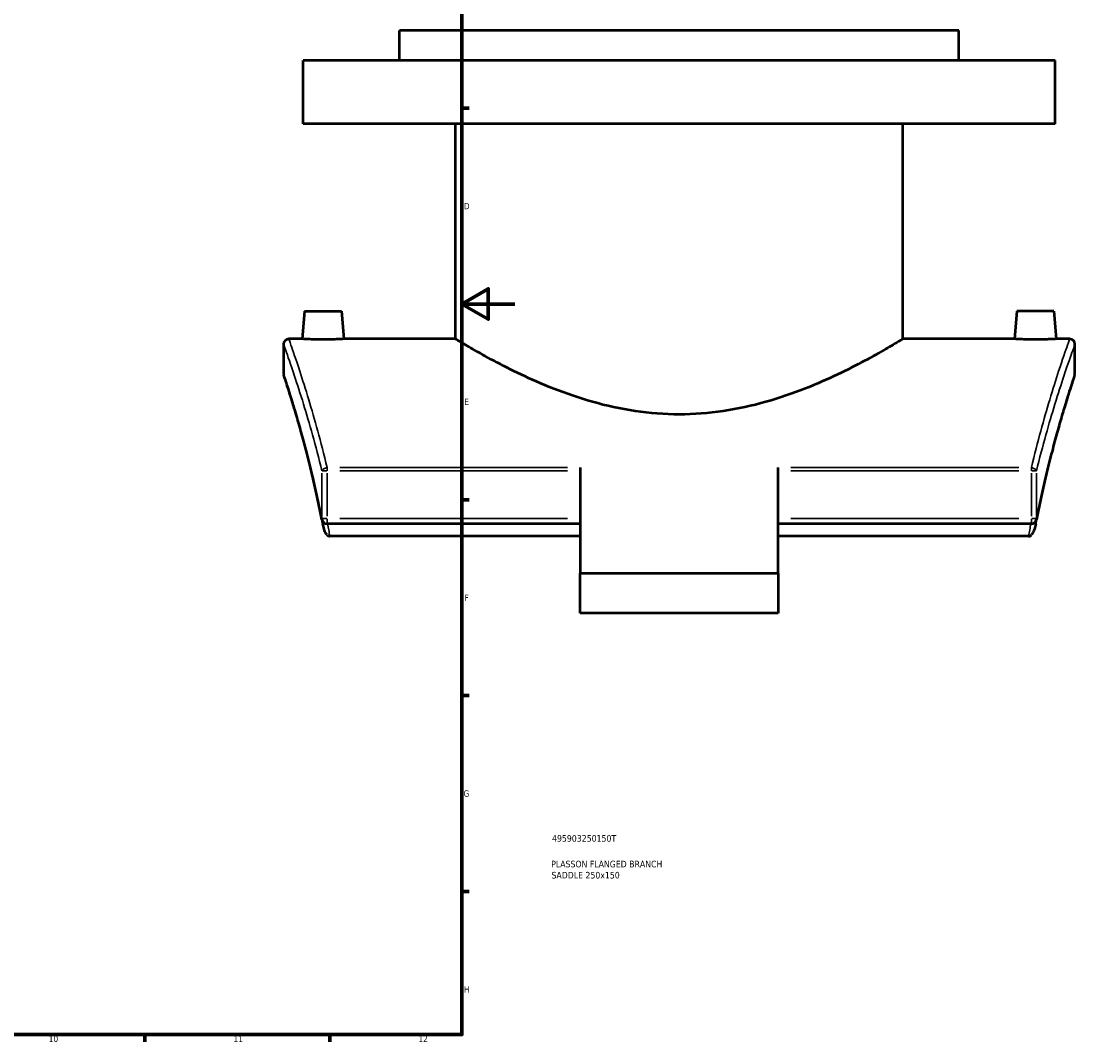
# Model space of a CAD drawing. Header units: millimetres. Extents: x -519 to 1053, y -190 to 834.
# Tile 6 of 9: x 654 to 1053, y 17 to 404. Entities that reach past the tile are written whole.
import ezdxf

# ---------------------------------------------------------------- set-up
doc = ezdxf.new("R2010")
doc.units = ezdxf.units.MM
for name, color, linetype, lineweight in [('Border (ANSI)', 7, 'Continuous', 70), ('Title (ISO)', 7, 'Continuous', 50), ('Visible (ANSI)', 7, 'Continuous', 50), ('Visible Narrow (ANSI)', 7, 'Continuous', 35)]:
    doc.layers.add(name, color=color, linetype=linetype, lineweight=lineweight)
doc.styles.add('Note Text (ANSI)', font='tahoma.ttf')
doc.styles.add('Note Text (ISO)', font='tahoma.ttf')

# ---------------------------------------------------------------- blocks, each defined once
blk = doc.blocks.new('Borders Default Border')
at = {"layer": 'Border (ANSI)'}
for p, q in [((821, 371.25), (823.8, 371.25)), ((821, 222.75), (823.8, 222.75)), ((821, 148.5), (823.8, 148.5)), ((821, 74.25), (823.8, 74.25)), ((700.83, 20), (700.83, 17.2)), ((770.92, 20), (770.92, 17.2))]:
    blk.add_line(p, q, dxfattribs=at)
at = {"layer": 'Border (ANSI)', "flags": 128}
for points in [[(20, 20), (20, 574), (821, 574), (821, 20), (20, 20)], [(841, 297), (821, 297), (831, 302.77), (831, 291.23), (821, 297)]]:
    blk.add_lwpolyline(points, dxfattribs=at)
at = {"layer": 'Border (ANSI)', "color": 5, "true_color": 0x0000ff, "char_height": 2.4, "attachment_point": 7, "style": 'Note Text (ANSI)'}
for s, insert in [('D', (821.72, 332.93)), ('E', (821.91, 258.68)), ('F', (821.98, 184.43)), ('G', (821.6, 110.13)), ('H', (821.73, 35.93)), ('10', (664.35, 17.15)), ('11', (734.43, 17.2)), ('12', (804.52, 17.2))]:
    blk.add_mtext(s, dxfattribs=dict(at, insert=insert))
blk = doc.blocks.new('Title Blocks ISO')
at = {"layer": 'Title (ISO)', "color": 232, "true_color": 0xca0064, "style": 'Note Text (ISO)'}
for tag, p in [('PART_NUMBER_001', (34.16, 73.13)), ('DESCRIPTION_001', (33.84, 63.4)), ('DESCRIPTION_002', (33.96, 59.18))]:
    blk.add_attdef(tag, p, '', height=2.5, dxfattribs=at)

msp = doc.modelspace()

# ---------------------------------------------------------------- linework, layer by layer
at = {"layer": 'Visible (ANSI)'}
for p, q in [((1009.38, 400.75), (797.38, 400.75)), ((797.38, 389.35), (797.38, 400.75)), ((1009.38, 389.35), (1009.38, 400.75)), ((1045.88, 389.35), (760.88, 389.35)), ((760.88, 365.35), (760.88, 389.35)), ((1045.88, 365.35), (1045.88, 389.35)), ((1045.88, 365.35), (760.88, 365.35)), ((818.58, 283.75), (818.58, 365.35)), ((988.18, 283.75), (988.18, 365.35)), ((761.38, 294.35), (760.45, 283.75)), ((761.38, 294.35), (775.38, 294.35)), ((775.38, 294.35), (776.3, 283.75)), ((1031.38, 294.35), (1030.45, 283.75)), ((1045.38, 294.35), (1031.38, 294.35)), ((1045.38, 294.35), (1046.3, 283.75)), ((760.45, 283.75), (755.38, 283.75)), ((818.58, 283.75), (776.3, 283.75)), ((1030.45, 283.75), (988.18, 283.75)), ((1051.38, 283.75), (1046.3, 283.75)), ((753.38, 281.75), (753.38, 270.75)), ((1053.38, 270.75), (1053.38, 281.75)), ((865.88, 235.01), (865.88, 194.83)), ((940.88, 194.83), (940.88, 235.01)), ((865.88, 213.7), (769.89, 213.7)), ((1036.87, 213.7), (940.88, 213.7)), ((865.88, 208.95), (770.95, 208.95)), ((1035.8, 208.95), (940.88, 208.95)), ((940.88, 194.83), (865.88, 194.83)), ((865.88, 179.83), (865.88, 194.83)), ((940.88, 194.83), (940.88, 179.83)), ((940.88, 179.83), (865.88, 179.83))]:
    msp.add_line(p, q, dxfattribs=at)
for centre, start, end in [((755.38, 281.75), 90, 180), ((1051.38, 281.75), 0, 90), ((755.38, 270.75), 180, 198.2721), ((1051.38, 270.75), 341.7279, 0), ((769.89, 215.7), 191.0012, 270), ((1036.87, 215.7), 270, 348.9988)]:
    msp.add_arc(centre, 2, start, end, dxfattribs=at)
for points, knots in [([(768.38, 283.52), (767.38, 283.52), (766.32, 283.54), (764.36, 283.58), (763.47, 283.61), (762.06, 283.67), (761.45, 283.7), (760.65, 283.74), (760.45, 283.75), (760.45, 283.75)], [0, 0, 0, 0, 0.29914, 0.29914, 0.59828, 0.59828, 0.89725, 0.89725, 1.19622, 1.19622, 1.19622, 1.19622]), ([(776.3, 283.75), (776.3, 283.75), (776.11, 283.74), (775.3, 283.7), (774.69, 283.67), (773.28, 283.61), (772.39, 283.58), (770.44, 283.54), (769.37, 283.52), (768.38, 283.52)], [3.588659, 3.588659, 3.588659, 3.588659, 3.887629, 3.887629, 4.186599, 4.186599, 4.485739, 4.485739, 4.784879, 4.784879, 4.784879, 4.784879]), ([(903.38, 255.15), (897.86, 255.15), (892.23, 255.57), (881.15, 257.21), (875.7, 258.42), (865.33, 261.36), (860.39, 263.08), (851.28, 266.65), (847.11, 268.51), (839.74, 272), (836.27, 273.77), (830.09, 277.06), (827.39, 278.58), (823.01, 281.1), (821.34, 282.09), (819.12, 283.42), (818.58, 283.75), (818.58, 283.75)], [0, 0, 0, 0, 1.654511, 1.654511, 3.309022, 3.309022, 4.963533, 4.963533, 6.618044, 6.618044, 8.26137, 8.26137, 9.904695, 9.904695, 11.548021, 11.548021, 13.191347, 13.191347, 13.191347, 13.191347]), ([(988.18, 283.75), (988.18, 283.75), (987.64, 283.42), (985.42, 282.09), (983.74, 281.1), (979.36, 278.58), (976.66, 277.06), (970.49, 273.77), (967.01, 272), (959.64, 268.51), (955.47, 266.65), (946.36, 263.08), (941.43, 261.36), (931.05, 258.42), (925.6, 257.21), (914.52, 255.57), (908.89, 255.15), (903.38, 255.15)], [39.574041, 39.574041, 39.574041, 39.574041, 41.217366, 41.217366, 42.860692, 42.860692, 44.504018, 44.504018, 46.147343, 46.147343, 47.801854, 47.801854, 49.456365, 49.456365, 51.110876, 51.110876, 52.765387, 52.765387, 52.765387, 52.765387]), ([(1038.38, 283.52), (1037.38, 283.52), (1036.32, 283.54), (1034.36, 283.58), (1033.47, 283.61), (1032.06, 283.67), (1031.45, 283.7), (1030.65, 283.74), (1030.45, 283.75), (1030.45, 283.75)], [2.39244, 2.39244, 2.39244, 2.39244, 2.69158, 2.69158, 2.990719, 2.990719, 3.289689, 3.289689, 3.588659, 3.588659, 3.588659, 3.588659]), ([(1046.3, 283.75), (1046.3, 283.75), (1046.11, 283.74), (1045.3, 283.7), (1044.69, 283.67), (1043.28, 283.61), (1042.39, 283.58), (1040.44, 283.54), (1039.37, 283.52), (1038.38, 283.52)], [5.981099, 5.981099, 5.981099, 5.981099, 6.280069, 6.280069, 6.579039, 6.579039, 6.878179, 6.878179, 7.177319, 7.177319, 7.177319, 7.177319]), ([(767.92, 215.32), (767.27, 218.67), (766.6, 221.9), (765.24, 228.12), (764.54, 231.09), (763.17, 236.78), (762.48, 239.48), (761.14, 244.58), (760.49, 246.98), (759.23, 251.46), (758.63, 253.54), (757.51, 257.35), (756.98, 259.09), (756.02, 262.19), (755.59, 263.57), (754.84, 265.93), (754.52, 266.92), (754, 268.52), (753.81, 269.12), (753.54, 269.92), (753.48, 270.12), (753.48, 270.12)], [4.217884, 4.217884, 4.217884, 4.217884, 5.45798, 5.45798, 6.698075, 6.698075, 7.938171, 7.938171, 9.178267, 9.178267, 10.418362, 10.418362, 11.658458, 11.658458, 12.898554, 12.898554, 14.138649, 14.138649, 15.378745, 15.378745, 16.618841, 16.618841, 16.618841, 16.618841]), ([(1053.28, 270.12), (1053.28, 270.12), (1053.21, 269.92), (1052.95, 269.12), (1052.75, 268.52), (1052.23, 266.92), (1051.91, 265.93), (1051.16, 263.57), (1050.73, 262.19), (1049.77, 259.09), (1049.25, 257.35), (1048.12, 253.54), (1047.52, 251.46), (1046.26, 246.98), (1045.61, 244.58), (1044.27, 239.48), (1043.58, 236.78), (1042.21, 231.09), (1041.52, 228.12), (1040.15, 221.9), (1039.48, 218.67), (1038.83, 215.32)], [14.637601, 14.637601, 14.637601, 14.637601, 15.877697, 15.877697, 17.117793, 17.117793, 18.357888, 18.357888, 19.597984, 19.597984, 20.83808, 20.83808, 22.078175, 22.078175, 23.318271, 23.318271, 24.558367, 24.558367, 25.798463, 25.798463, 27.038558, 27.038558, 27.038558, 27.038558]), ([(769.89, 209.45), (769.73, 209.6), (769.59, 209.79), (769.21, 210.4), (768.97, 210.96), (768.55, 212.24), (768.38, 212.92), (768.25, 213.63)], [-0.8443628, -0.8443628, -0.8443628, -0.8443628, -0.7265297, -0.7265297, -0.4601678, -0.4601678, -0.2203631, -0.2203631, -0.2203631, -0.2203631]), ([(1038.51, 213.63), (1038.37, 212.92), (1038.2, 212.24), (1037.79, 210.96), (1037.54, 210.4), (1037.17, 209.79), (1037.03, 209.6), (1036.87, 209.45)], [-0.3483133, -0.3483133, -0.3483133, -0.3483133, -0.2144556, -0.2144556, -0.0657738, -0.0657738, 0, 0, 0, 0]), ([(769.89, 209.45), (770.03, 209.32), (770.18, 209.2), (770.45, 209.06), (770.55, 209.02), (770.75, 208.96), (770.85, 208.95), (770.95, 208.95)], [0.4681152, 0.4681152, 0.4681152, 0.4681152, 0.5412023, 0.5412023, 0.5827827, 0.5827827, 0.6213898, 0.6213898, 0.6213898, 0.6213898]), ([(1035.8, 208.95), (1035.94, 208.95), (1036.09, 208.98), (1036.41, 209.1), (1036.58, 209.21), (1036.78, 209.37), (1036.82, 209.41), (1036.87, 209.45)], [0, 0, 0, 0, 0.0435738, 0.0435738, 0.1036944, 0.1036944, 0.1202753, 0.1202753, 0.1202753, 0.1202753])]:
    msp.add_open_spline(points, degree=3, knots=knots, dxfattribs=at)
for points in [[(767.92, 215.32), (768.03, 214.76), (768.14, 214.2), (768.25, 213.63)], [(1038.51, 213.63), (1038.61, 214.2), (1038.72, 214.76), (1038.83, 215.32)]]:
    msp.add_open_spline(points, degree=3, dxfattribs=at)
at = {"layer": 'Visible Narrow (ANSI)'}
for p, q in [((767.96, 232.81), (767.96, 216.6)), ((769.76, 233.71), (768, 233.71)), ((769.89, 234.96), (769.89, 233.78)), ((769.89, 216.6), (769.89, 232.81)), ((861.08, 235.01), (774.69, 235.01)), ((774.69, 233.71), (861.08, 233.71)), ((1032.07, 235.01), (945.68, 235.01)), ((945.68, 233.71), (1032.07, 233.71)), ((1036.87, 233.78), (1036.87, 234.96)), ((1036.87, 232.81), (1036.87, 216.6)), ((1038.75, 233.71), (1037, 233.71)), ((1038.79, 216.6), (1038.79, 232.81)), ((768, 215.7), (769.76, 215.7)), ((769.89, 213.71), (769.89, 215.55)), ((861.08, 215.7), (774.69, 215.7)), ((1032.07, 215.7), (945.68, 215.7)), ((1036.87, 213.71), (1036.87, 215.55)), ((1037, 215.7), (1038.75, 215.7))]:
    msp.add_line(p, q, dxfattribs=at)
for centre, major_axis, ratio, start_param, end_param in [((769.89, 233.71), (-1.94, -0.47), 0.64107, 4.625974, 5.852658), ((1036.87, 233.71), (1.94, -0.47), 0.64107, 0.430528, 1.657212), ((769.89, 215.7), (-1.96, -0.38), 0.559435, 5.965465, 6.266463), ((1036.87, 215.7), (1.96, -0.38), 0.559435, 0.016722, 0.317721)]:
    msp.add_ellipse(centre, major_axis=major_axis, ratio=ratio, start_param=start_param, end_param=end_param, dxfattribs=at)
for points, knots in [([(769.89, 235.01), (767.53, 244.86), (765.09, 253.52), (761.7, 264.8), (760.55, 268.41), (758.07, 276.02), (756.91, 279.37), (755.66, 282.96), (755.38, 283.75), (755.38, 283.75)], [-27.85249, -27.85249, -27.85249, -27.85249, -23.945612, -23.945612, -21.705876, -21.705876, -18.397027, -18.397027, -15.866858, -15.866858, -15.866858, -15.866858]), ([(1051.38, 283.75), (1051.38, 283.75), (1051.38, 283.75), (1051.38, 283.75), (1051.38, 283.75), (1051.1, 282.96), (1049.84, 279.37), (1048.69, 276.02), (1046.2, 268.41), (1045.06, 264.79), (1041.66, 253.52), (1039.23, 244.86), (1036.87, 235.01)], [-16.829756, -16.829756, -16.829756, -16.829756, -16.829693, -16.829693, -16.829693, -14.299453, -14.299453, -10.990602, -10.990602, -8.750625, -8.750625, -4.844124, -4.844124, -4.844124, -4.844124]), ([(753.38, 281.75), (753.38, 281.75), (753.66, 280.97), (754.92, 277.43), (756.08, 274.13), (758.58, 266.63), (759.73, 263.07), (763.14, 251.96), (765.59, 243.42), (767.96, 233.71)], [15.866858, 15.866858, 15.866858, 15.866858, 18.397027, 18.397027, 21.705876, 21.705876, 23.945612, 23.945612, 27.85249, 27.85249, 27.85249, 27.85249]), ([(1038.79, 233.71), (1041.16, 243.42), (1043.61, 251.95), (1047.02, 263.06), (1048.18, 266.63), (1050.67, 274.13), (1051.84, 277.43), (1053.09, 280.97), (1053.38, 281.75), (1053.38, 281.75), (1053.38, 281.75), (1053.38, 281.75), (1053.38, 281.75)], [4.844124, 4.844124, 4.844124, 4.844124, 8.750625, 8.750625, 10.990602, 10.990602, 14.299453, 14.299453, 16.829693, 16.829693, 16.829693, 16.829756, 16.829756, 16.829756, 16.829756]), ([(767.96, 215.7), (767.41, 218.51), (766.85, 221.23), (764.17, 233.62), (761.95, 242.17), (758.95, 252.88), (757.98, 256.15), (755.78, 263.38), (754.73, 266.64), (753.62, 270.02), (753.38, 270.75), (753.38, 270.75)], [4.217884, 4.217884, 4.217884, 4.217884, 5.251359, 5.251359, 9.073592, 9.073592, 11.083926, 11.083926, 14.269894, 14.269894, 16.618841, 16.618841, 16.618841, 16.618841]), ([(1053.38, 270.75), (1053.38, 270.75), (1053.13, 270.02), (1052.03, 266.64), (1050.97, 263.38), (1048.77, 256.15), (1047.81, 252.88), (1044.8, 242.17), (1042.58, 233.61), (1039.9, 221.23), (1039.34, 218.51), (1038.79, 215.7)], [14.637601, 14.637601, 14.637601, 14.637601, 16.986604, 16.986604, 20.172574, 20.172574, 22.183094, 22.183094, 26.0055, 26.0055, 27.038558, 27.038558, 27.038558, 27.038558])]:
    msp.add_open_spline(points, degree=3, knots=knots, dxfattribs=at)
for points in [[(770.95, 208.95), (770.66, 210.56), (770.36, 212.14), (770.06, 213.7)], [(1036.7, 213.7), (1036.39, 212.14), (1036.09, 210.56), (1035.8, 208.95)]]:
    msp.add_open_spline(points, degree=3, dxfattribs=at)

# ---------------------------------------------------------------- block references
msp.add_blockref('Borders Default Border', (0, 0))
msp.add_blockref('Title Blocks ISO', (821, 20)).add_auto_attribs({'PART_NUMBER_001': '495903250150T', 'DESCRIPTION_001': 'PLASSON FLANGED BRANCH', 'DESCRIPTION_002': 'SADDLE 250x150'})

doc.saveas('drawing.dxf')
